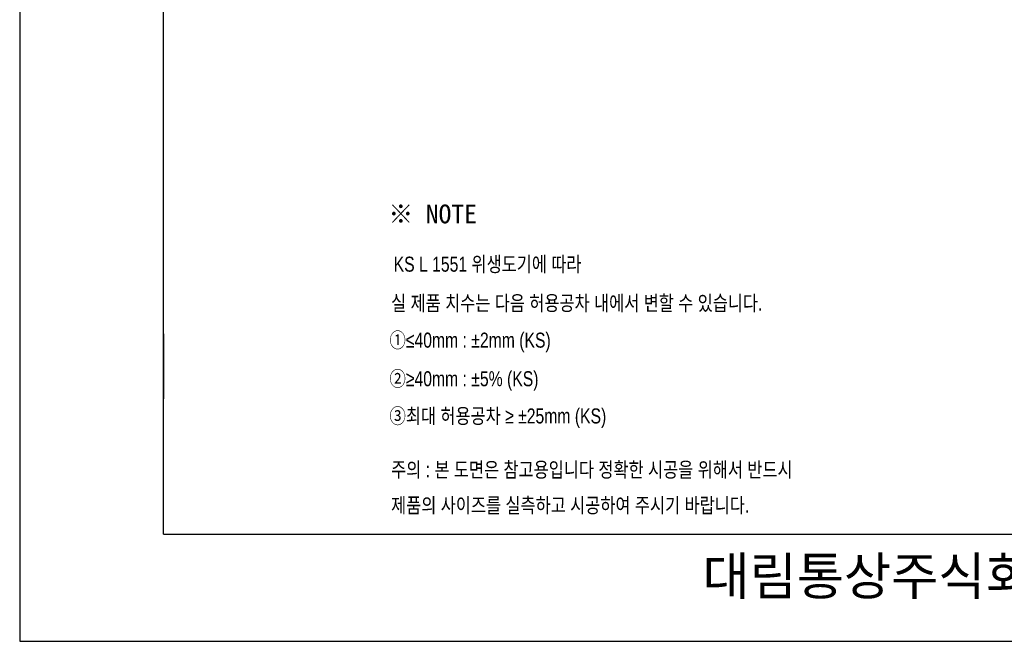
# Model space of a CAD drawing. Extents: x 63227 to 65653, y 58124 to 61555.
# Tile 1 of 9: x 63227 to 64537, y 58124 to 58951. Entities that reach past the tile are written whole.
import ezdxf
from ezdxf.lldxf.tags import DXFTag

# ---------------------------------------------------------------- set-up
doc = ezdxf.new("R2010")
doc.units = 0
doc.header["$MEASUREMENT"] = 0
doc.layers.get('0').update_dxf_attribs({"linetype": 'CONTINUOUS'})
for name, color, linetype in [('2', 2, 'CONTINUOUS'), ('Dim', 4, 'CONTINUOUS'), ('LINE', 7, 'CONTINUOUS'), ('YA', 7, 'CONTINUOUS')]:
    doc.layers.add(name, color=color, linetype=linetype)
doc.styles.add('MtXpl_', font='txt')
doc.styles.add('굴림', font='txt', dxfattribs={"height": 3.2})
doc.styles.add('스타일1', font='txt.shx', dxfattribs={"bigfont": 'ghs.shx'})
tags = doc.linetypes.add('Amconstr', pattern=[9999, 9999, 0]).pattern_tags.tags
tags[6:7] = [DXFTag(74, 4), DXFTag(75, 0), DXFTag(340, '0'), DXFTag(46, 1.0), DXFTag(50, 0.0), DXFTag(44, 0.0), DXFTag(45, 0.0)]
tags[4:5] = [DXFTag(74, 4), DXFTag(75, 0), DXFTag(340, '0'), DXFTag(46, 1.0), DXFTag(50, 0.0), DXFTag(44, 0.0), DXFTag(45, 0.0)]

msp = doc.modelspace()

# ---------------------------------------------------------------- linework, layer by layer
at = {"layer": 'LINE', "linetype": 'Amconstr'}
msp.add_line((64506.1, 58267), (64578.1, 58267), dxfattribs=at)
at = {"layer": 'YA', "color": 7}
for p, q in [((63418.6, 58267), (63418.6, 60364.8)), ((63418.6, 58533.5), (63418.6, 58447)), ((63418.6, 58267), (64506.1, 58267)), ((63490.6, 58267), (64506.1, 58267))]:
    msp.add_line(p, q, dxfattribs=at)
at = {"layer": 'YA', "color": 0}
msp.add_lwpolyline([(63227.2, 58124.5), (65652.7, 58124.5), (65652.7, 61554.8), (63227.2, 61554.8)], close=True, dxfattribs=at)

# ---------------------------------------------------------------- texts
at = {"color": 3, "style": '굴림', "width": 0.8}
for s, p in [('KS L 1551 위생도기에 따라', (63724.8, 58615.9)), ('실 제품 치수는 다음 허용공차 내에서 변할 수 있습니다.', (63721.4, 58564.2)), ('①≤40mm : ±2mm (KS)', (63719.2, 58514.9)), ('②≥40mm : ±5%%% (KS)', (63719.2, 58463.6)), ('③최대 허용공차 ≥ ±25mm (KS)', (63719.2, 58414.1))]:
    msp.add_text(s, height=20, dxfattribs=at).set_placement(p)
at = {"color": 1, "style": '굴림', "width": 0.8}
for s, p in [('주의 : 본 도면은 참고용입니다 정확한 시공을 위해서 반드시', (63721.4, 58342.7)), ('제품의 사이즈를 실측하고 시공하여 주시기 바랍니다.', (63721.4, 58295.3))]:
    msp.add_text(s, height=20, dxfattribs=at).set_placement(p)
at = {"layer": '2', "style": 'MtXpl_'}
msp.add_text('※ NOTE', height=25, dxfattribs=at).set_placement((63718.1, 58680.2))
at = {"layer": 'Dim', "color": 0, "insert": (64008.5, 58236.2), "char_height": 50, "width": 1090, "attachment_point": 1, "style": '스타일1'}
msp.add_mtext('{\\fGulim|b0|i0|c129|p50;       대림통상주식회사\\P}', dxfattribs=at)

doc.saveas('drawing.dxf')
